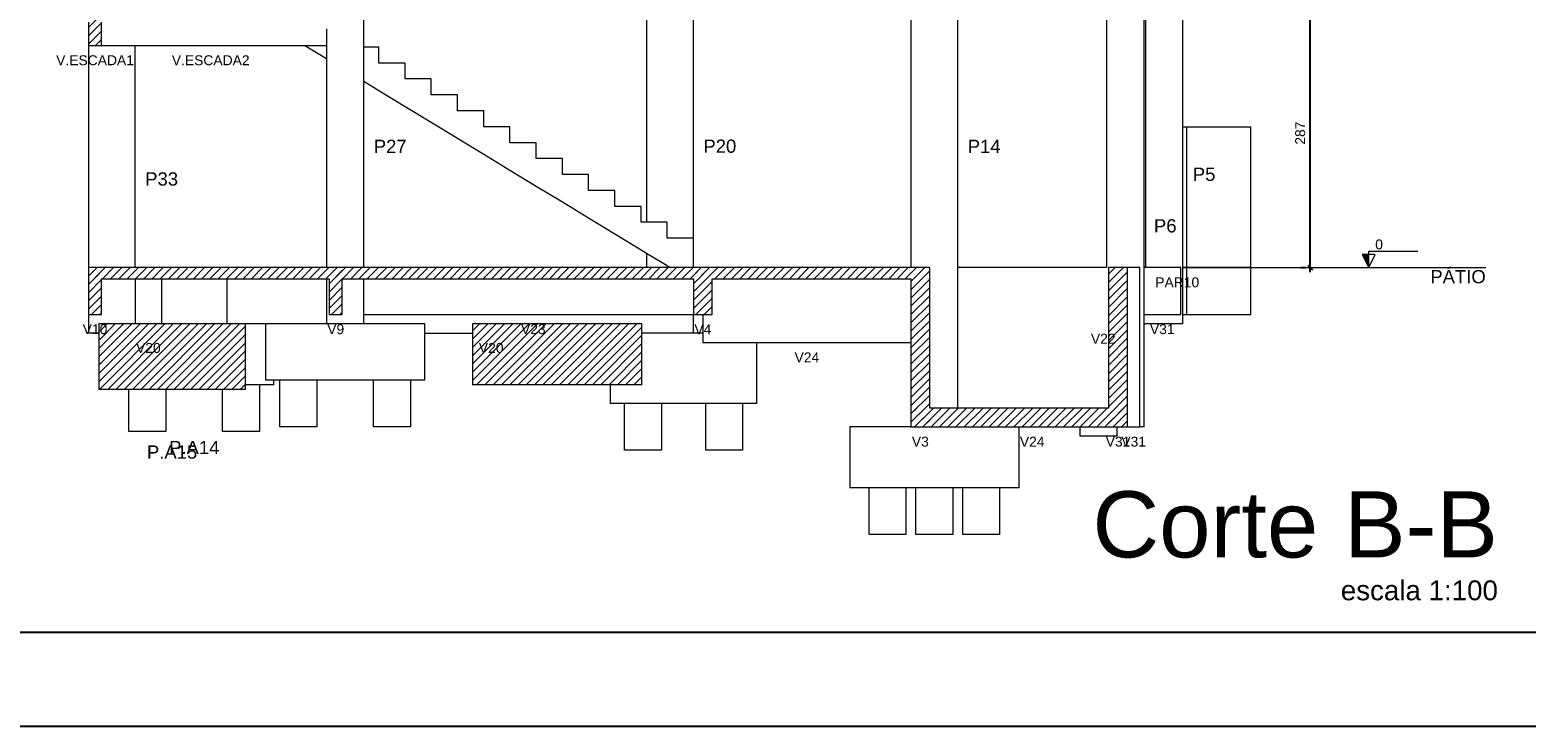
# Model space of a CAD drawing. Header units: millimetres. Extents: x 10 to 1250, y -62 to 528.
# Tile 207 of 256: x 126 to 142, y 330 to 338. Entities that reach past the tile are written whole.
import ezdxf

# ---------------------------------------------------------------- set-up
doc = ezdxf.new("R2010")
doc.units = ezdxf.units.MM
doc.header["$LTSCALE"] = 0.05
for name, color, linetype, lineweight in [('FO-Cortes', 9, 'Continuous', 5), ('FO-Cotas', 5, 'Continuous', 5), ('FO-Eixos', 5, 'Continuous', 5), ('FO-Hachuras das lajes', 1, 'Continuous', 20), ('FO-Hachuras dos pilares', 9, 'Continuous', 5), ('FO-Níveis', 9, 'Continuous', 5), ('FO-Pilares pré-moldados', 3, 'Continuous', 20), ('FO-Seção das fundações', 9, 'Continuous', 5), ('FO-Títulos', 7, 'Continuous', 5)]:
    doc.layers.add(name, color=color, linetype=linetype, lineweight=lineweight)
doc.layers.add('FOLHA_PADRÃO', color=7, linetype='Continuous')
doc.styles.add('Arial', font='arial.ttf')
doc.styles.get("Standard").update_dxf_attribs({"font": 'arial.ttf'})
doc.dimstyles.new('UM_50.000000', dxfattribs={"dimtxt": 0.18, "dimasz": 0.1, "dimexe": 0.1, "dimexo": 0.2, "dimgap": 0.1, "dimtad": 1, "dimdec": 1, "dimlfac": 50, "dimzin": 0, "dimdsep": 46, "dimtxsty": 'Standard', "dimblk": 'OBLIQUE', "dimcen": 0.09, "dimdle": 0.1, "dimadec": 1, "dimazin": 2, "dimtfac": 1, "dimtdec": 1, "dimtofl": 0, "dimtmove": 0, "dimatfit": 3, "dimldrblk": 'OBLIQUE', "dimfxl": 1, "dimtolj": 1, "dimarcsym": 1})
pattern_1 = [(45, (-127.84726, -34.92108), (-0.08838835, 0.08838835), [])]

# ---------------------------------------------------------------- blocks, each defined once
blk = doc.blocks.new('_Oblique')
at = {"color": 0, "linetype": 'ByBlock', "lineweight": -2}
blk.add_line((-0.5, -0.5), (0.5, 0.5), dxfattribs=at)
blk = doc.blocks.new('*D301')
at = {"layer": 'Defpoints', "color": 0, "transparency": 16777216}
for p in [(124.097, 48.243), (124.097, 48.243), (124.097, 42.503)]:
    blk.add_point(p, dxfattribs=at)
at = {"layer": 'FO-Hachuras das lajes', "color": 0, "linetype": 'Continuous', "lineweight": -2, "transparency": 16777216}
for p, q in [((124.097, 42.403), (124.097, 48.343)), ((123.897, 48.243), (123.997, 48.243)), ((123.897, 42.503), (123.997, 42.503))]:
    blk.add_line(p, q, dxfattribs=at)
at = {"layer": 'FO-Hachuras das lajes', "color": 0, "lineweight": -2, "transparency": 16777216, "xscale": 0.1, "yscale": 0.1, "zscale": 0.1}
for p, rotation in [((124.097, 48.243), 90), ((124.097, 42.503), 270)]:
    blk.add_blockref('_Oblique', p, dxfattribs=dict(at, rotation=rotation))
at = {"layer": 'FO-Hachuras das lajes', "transparency": 16777216, "insert": (123.885, 45.373), "char_height": 0.2118, "attachment_point": 5, "rotation": 90, "style": 'Arial'}
blk.add_mtext('\\A1;287', dxfattribs=at)
blk = doc.blocks.new('A1')
at = {"layer": 'FOLHA_PADRÃO', "color": 1, "linetype": 'Continuous'}
blk.add_lwpolyline([(-84.1, 0), (0, 0), (0, 59.4), (-84.1, 59.4), (-84.1, 0)], dxfattribs=at)
at = {"layer": 'FOLHA_PADRÃO', "color": 6, "linetype": 'Continuous'}
blk.add_lwpolyline([(-83.1, 58.4), (-1, 58.4), (-1, 1), (-83.1, 1), (-83.1, 58.4)], dxfattribs=at)
blk = doc.blocks.new('BBBBB')
at = {"layer": 'FO-Cortes', "linetype": 'Continuous'}
blk.add_hatch(color=256, dxfattribs=at).paths.add_polyline_path([(-2.5, 7.5821), (-2.5, 7.8621), (-2.64, 7.8621), (-2.5, 7.5821)])
at = {"layer": 'FO-Níveis', "linetype": 'Continuous'}
h = blk.add_hatch(dxfattribs=at)
h.set_pattern_fill('ANSI31', color=256, style=0)
h.set_pattern_definition(pattern_1)
h.paths.add_polyline_path([(-29.8391, 12.3221), (-29.5591, 12.3221), (-29.5591, 13.3221), (-29.8391, 13.3221), (-29.8391, 12.3221)])
h = blk.add_hatch(dxfattribs=at)
h.set_pattern_fill('ANSI31', color=256, style=0)
h.set_pattern_definition(pattern_1)
h.paths.add_polyline_path([(-29.8391, 7.3421), (-24.4191, 7.3421), (-24.4191, 7.5821), (-29.8391, 7.5821), (-29.8391, 7.3421)])
h = blk.add_hatch(dxfattribs=at)
h.set_pattern_fill('ANSI31', color=256, style=0)
h.set_pattern_definition(pattern_1)
h.paths.add_polyline_path([(-29.8391, 6.5821), (-29.5591, 6.5821), (-29.5591, 7.5821), (-29.8391, 7.5821), (-29.8391, 6.5821)])
h = blk.add_hatch(dxfattribs=at)
h.set_pattern_fill('ANSI31', color=256, style=0)
h.set_pattern_definition(pattern_1)
h.paths.add_polyline_path([(-24.6991, 7.3421), (-16.5191, 7.3421), (-16.5191, 7.5821), (-24.6991, 7.5821), (-24.6991, 7.3421)])
h = blk.add_hatch(dxfattribs=at)
h.set_pattern_fill('ANSI31', color=256, style=0)
h.set_pattern_definition(pattern_1)
h.paths.add_polyline_path([(-24.6991, 6.5821), (-24.4191, 6.5821), (-24.4191, 7.5821), (-24.6991, 7.5821), (-24.6991, 6.5821)])
h = blk.add_hatch(dxfattribs=at)
h.set_pattern_fill('ANSI31', color=256, style=0)
h.set_pattern_definition(pattern_1)
h.paths.add_polyline_path([(-16.9191, 7.3421), (-11.8751, 7.3421), (-11.8751, 7.5821), (-16.9191, 7.5821), (-16.9191, 7.3421)])
h = blk.add_hatch(dxfattribs=at)
h.set_pattern_fill('ANSI31', color=256, style=0)
h.set_pattern_definition(pattern_1)
h.paths.add_polyline_path([(-16.9191, 6.5821), (-16.5191, 6.5821), (-16.5191, 7.5821), (-16.9191, 7.5821), (-16.9191, 6.5821)])
h = blk.add_hatch(dxfattribs=at)
h.set_pattern_fill('ANSI31', color=256, style=0)
h.set_pattern_definition(pattern_1)
h.paths.add_polyline_path([(-12.2751, 4.1821), (-11.8751, 4.1821), (-11.8751, 7.5821), (-12.2751, 7.5821), (-12.2751, 4.1821)])
h = blk.add_hatch(dxfattribs=at)
h.set_pattern_fill('ANSI31', color=256, style=0)
h.set_pattern_definition(pattern_1)
h.paths.add_polyline_path([(-8.0563, 4.1821), (-7.6481, 4.1821), (-7.6481, 7.5821), (-8.0563, 7.5821), (-8.0563, 4.1821)])
h = blk.add_hatch(dxfattribs=at)
h.set_pattern_fill('ANSI31', color=256, style=0)
h.set_pattern_definition(pattern_1)
h.paths.add_polyline_path([(-29.6192, 4.9821), (-26.4871, 4.9821), (-26.4871, 6.3821), (-29.6192, 6.3821), (-29.6192, 4.9821)])
h = blk.add_hatch(dxfattribs=at)
h.set_pattern_fill('ANSI31', color=256, style=0)
h.set_pattern_definition(pattern_1)
h.paths.add_polyline_path([(-21.6374, 5.0821), (-18.0208, 5.0821), (-18.0208, 6.3821), (-21.6374, 6.3821), (-21.6374, 5.0821)])
h = blk.add_hatch(dxfattribs=at)
h.set_pattern_fill('ANSI31', color=256, style=0)
h.set_pattern_definition(pattern_1)
h.paths.add_polyline_path([(-12.2751, 4.1821), (-7.648, 4.1821), (-7.648, 4.5821), (-12.2751, 4.5821), (-12.2751, 4.1821)])
at = {"layer": 'FO-Cortes'}
blk.add_lwpolyline([(-2.5, 7.5821), (-2.36, 7.8621), (-2.64, 7.8621), (-2.5, 7.5821), (-2.5, 7.9321), (-1.45, 7.9321)], dxfattribs=at)
at = {"layer": 'FO-Cotas'}
for p, q in [((-23.9591, 12.2881), (-23.9591, 13.1863)), ((-17.9191, 13.3221), (-17.9191, 8.5481)), ((-16.9191, 8.2081), (-16.9191, 13.3221)), ((-12.2751, 13.3221), (-12.2751, 7.5821)), ((-11.2751, 7.5821), (-11.2751, 13.3221)), ((-8.0971, 13.3221), (-8.0971, 7.5821)), ((-7.2971, 7.5821), (-7.2971, 13.3221)), ((-7.2669, 13.3221), (-7.2669, 7.5821)), ((-6.4669, 10.5821), (-6.4669, 13.3221)), ((-24.7591, 12.6806), (-24.7591, 12.6281)), ((-24.7591, 12.6281), (-24.7591, 12.3221)), ((-29.8391, 12.3221), (-29.8391, 10.5821)), ((-29.5591, 12.3221), (-28.8391, 12.3221)), ((-28.8391, 7.5821), (-28.8391, 12.3221)), ((-28.8391, 12.3221), (-25.2185, 12.3221)), ((-25.2185, 12.3221), (-24.7591, 12.0432)), ((-25.2185, 12.3221), (-24.7591, 12.3221)), ((-24.7591, 12.3221), (-24.7591, 12.0432)), ((-23.6391, 12.2881), (-23.9591, 12.2881)), ((-23.9591, 11.5575), (-23.9591, 12.2881)), ((-23.6391, 11.9481), (-23.6391, 12.2881)), ((-24.7591, 12.0432), (-24.7591, 7.5821)), ((-23.0791, 11.9481), (-23.6391, 11.9481)), ((-23.0791, 11.6081), (-23.0791, 11.9481)), ((-23.9591, 11.5575), (-23.6391, 11.3632)), ((-23.9591, 7.5821), (-23.9591, 11.5575)), ((-22.5191, 11.6081), (-23.0791, 11.6081)), ((-22.5191, 11.2681), (-22.5191, 11.6081)), ((-23.6391, 11.3632), (-23.0791, 11.0232)), ((-21.9591, 11.2681), (-22.5191, 11.2681)), ((-21.9591, 10.9281), (-21.9591, 11.2681)), ((-23.0791, 11.0232), (-22.5191, 10.6832)), ((-21.3991, 10.9281), (-21.9591, 10.9281)), ((-21.3991, 10.5881), (-21.3991, 10.9281)), ((-29.8391, 10.5821), (-29.8391, 9.5821)), ((-22.5191, 10.6832), (-21.9591, 10.3432)), ((-20.8391, 10.5881), (-21.3991, 10.5881)), ((-20.8391, 10.2481), (-20.8391, 10.5881)), ((-6.3925, 10.5821), (-6.4669, 10.5821)), ((-6.4669, 9.5821), (-6.4669, 10.5821)), ((-5.0193, 10.5821), (-6.3925, 10.5821)), ((-6.3925, 10.5821), (-6.3925, 9.5821)), ((-5.0193, 9.5821), (-5.0193, 10.5821)), ((-21.9591, 10.3432), (-21.3991, 10.0032)), ((-20.2791, 10.2481), (-20.8391, 10.2481)), ((-20.2791, 9.9081), (-20.2791, 10.2481)), ((-21.3991, 10.0032), (-20.8391, 9.6632)), ((-19.7191, 9.9081), (-20.2791, 9.9081)), ((-19.7191, 9.5681), (-19.7191, 9.9081)), ((-20.8391, 9.6632), (-20.2791, 9.3232)), ((-29.8391, 9.5821), (-29.8391, 7.5821)), ((-20.2791, 9.3232), (-19.7191, 8.9832)), ((-19.1591, 9.5681), (-19.7191, 9.5681)), ((-19.1591, 9.2281), (-19.1591, 9.5681)), ((-6.4669, 7.5821), (-6.4669, 9.5821)), ((-6.3925, 9.5821), (-6.3925, 7.5821)), ((-5.0193, 7.5821), (-5.0193, 9.5821)), ((-19.7191, 8.9832), (-19.1591, 8.6432)), ((-18.5991, 9.2281), (-19.1591, 9.2281)), ((-18.5991, 8.8881), (-18.5991, 9.2281)), ((-19.1591, 8.6432), (-18.5991, 8.3032)), ((-18.0391, 8.8881), (-18.5991, 8.8881)), ((-18.0391, 8.5481), (-18.0391, 8.8881)), ((-17.9191, 8.5481), (-18.0391, 8.5481)), ((-17.4791, 8.5481), (-17.9191, 8.5481)), ((-17.4791, 8.2081), (-17.4791, 8.5481)), ((-18.5991, 8.3032), (-18.0391, 7.9632)), ((-16.9191, 8.2081), (-17.4791, 8.2081)), ((-16.9191, 7.5821), (-16.9191, 8.2081)), ((-18.0391, 7.9632), (-17.9191, 7.8903)), ((-17.9191, 7.8903), (-17.9191, 7.5821)), ((-17.9191, 7.8903), (-17.4791, 7.6232)), ((-17.4791, 7.6232), (-17.4115, 7.5821)), ((-9.8709, 7.5821), (-11.2751, 7.5821)), ((-11.2751, 6.5821), (-11.2751, 7.5821)), ((-9.0709, 7.5821), (-9.8709, 7.5821)), ((-8.0971, 7.5821), (-9.0709, 7.5821)), ((-7.3885, 7.5821), (-7.6481, 7.5821)), ((-7.3885, 6.5821), (-7.3885, 7.5821)), ((-7.2971, 6.5821), (-7.2971, 7.5821)), ((-7.2669, 7.5821), (-7.2971, 7.5821)), ((-6.7841, 7.5821), (-7.2669, 7.5821)), ((-6.7089, 7.5821), (-6.7841, 7.5821)), ((-6.5132, 7.5821), (-6.7089, 7.5821)), ((-6.5132, 6.5821), (-6.5132, 7.5821)), ((-6.3925, 7.5821), (-6.4669, 7.5821)), ((-6.4669, 7.5821), (-6.3925, 7.5821)), ((-6.4669, 6.5821), (-6.4669, 7.5821)), ((-6.3925, 7.5821), (-6.3925, 6.5821)), ((-5.0193, 7.5821), (-6.3925, 7.5821)), ((-6.3925, 7.5821), (-5.0193, 7.5821)), ((-5.0193, 6.5821), (-5.0193, 7.5821)), ((-5.0193, 7.5821), (-5.0193, 7.5821)), ((-28.8391, 7.3421), (-28.8391, 6.3821)), ((-28.2803, 7.3421), (-28.2803, 6.3821)), ((-26.8803, 6.3821), (-26.8803, 7.3421)), ((-24.7591, 7.3421), (-24.7591, 6.3821)), ((-23.9591, 6.5821), (-23.9591, 7.3421)), ((-29.8391, 6.5821), (-29.8391, 6.1821)), ((-23.9591, 6.5821), (-20.8651, 6.5821)), ((-23.9591, 6.3821), (-23.9591, 6.5821)), ((-20.8651, 6.5821), (-20.7251, 6.5821)), ((-20.7251, 6.5821), (-20.5851, 6.5821)), ((-20.5851, 6.5821), (-17.9191, 6.5821)), ((-17.9191, 6.5821), (-16.9191, 6.5821)), ((-16.9191, 6.1821), (-16.9191, 6.5821)), ((-16.7191, 6.5821), (-16.7191, 6.1821)), ((-11.2751, 6.3821), (-11.2751, 6.5821)), ((-7.3885, 6.3821), (-7.3885, 6.5821)), ((-7.2971, 6.3821), (-7.2971, 6.5821)), ((-7.2971, 6.5821), (-7.2669, 6.5821)), ((-7.2669, 6.5821), (-6.7841, 6.5821)), ((-6.7841, 6.5821), (-6.7089, 6.5821)), ((-6.7089, 6.5821), (-6.5132, 6.5821)), ((-6.4669, 6.5821), (-6.3925, 6.5821)), ((-6.4669, 6.3821), (-6.4669, 6.5821)), ((-6.3925, 6.5821), (-5.0193, 6.5821)), ((-29.6192, 6.1821), (-29.8391, 6.1821)), ((-26.0591, 6.3821), (-26.4871, 6.3821)), ((-26.0591, 6.3821), (-26.0591, 6.1821)), ((-25.8803, 6.3821), (-26.0591, 6.3821)), ((-26.0591, 6.1821), (-26.0591, 5.1821)), ((-24.7591, 6.3821), (-25.8803, 6.3821)), ((-24.5591, 6.3821), (-24.7591, 6.3821)), ((-23.9591, 6.3821), (-24.5591, 6.3821)), ((-22.6591, 6.3821), (-23.9591, 6.3821)), ((-22.6591, 6.1821), (-22.6591, 6.3821)), ((-22.6591, 6.1821), (-21.6374, 6.1821)), ((-22.6591, 5.1821), (-22.6591, 6.1821)), ((-17.9191, 6.1821), (-18.0208, 6.1821)), ((-16.9191, 6.1821), (-17.9191, 6.1821)), ((-16.7191, 6.1821), (-16.9191, 6.1821)), ((-16.7191, 6.1821), (-16.7191, 5.9821)), ((-11.2751, 4.9821), (-11.2751, 6.3821)), ((-7.3885, 4.1821), (-7.3885, 6.3821)), ((-7.2971, 6.3821), (-7.2669, 6.3821)), ((-7.2971, 4.1821), (-7.2971, 6.3821)), ((-6.4669, 6.3821), (-7.2669, 6.3821)), ((-16.7191, 5.9821), (-15.5644, 5.9821)), ((-15.5644, 4.6821), (-15.5644, 5.9821)), ((-15.5644, 5.9821), (-12.2751, 5.9821)), ((-25.8803, 5.1821), (-26.0591, 5.1821)), ((-25.8803, 5.0821), (-25.8803, 5.1821)), ((-25.753, 5.1821), (-25.8803, 5.1821)), ((-25.753, 4.1821), (-25.753, 5.1821)), ((-24.9652, 5.1821), (-25.753, 5.1821)), ((-24.9652, 5.1821), (-24.9652, 4.1821)), ((-23.753, 5.1821), (-24.9652, 5.1821)), ((-23.753, 4.1821), (-23.753, 5.1821)), ((-22.9652, 5.1821), (-23.753, 5.1821)), ((-22.9652, 5.1821), (-22.9652, 4.1821)), ((-22.6591, 5.1821), (-22.9652, 5.1821)), ((-28.9742, 4.0821), (-28.9742, 4.9821)), ((-28.1864, 4.9821), (-28.1864, 4.0821)), ((-26.9742, 4.0821), (-26.9742, 4.9821)), ((-26.1864, 5.0821), (-26.4871, 5.0821)), ((-26.1864, 5.0821), (-26.1864, 4.0821)), ((-25.8803, 5.0821), (-26.1864, 5.0821)), ((-18.6964, 5.0821), (-18.6964, 4.6821)), ((-11.2751, 4.5821), (-11.2751, 4.9821)), ((-18.3904, 4.6821), (-18.6964, 4.6821)), ((-18.3904, 3.6821), (-18.3904, 4.6821)), ((-17.6025, 4.6821), (-18.3904, 4.6821)), ((-17.6025, 4.6821), (-17.6025, 3.6821)), ((-16.6583, 4.6821), (-17.6025, 4.6821)), ((-16.6583, 3.6821), (-16.6583, 4.6821)), ((-15.8705, 4.6821), (-16.6583, 4.6821)), ((-15.8705, 4.6821), (-15.8705, 3.6821)), ((-15.5644, 4.6821), (-15.8705, 4.6821)), ((-24.9652, 4.1821), (-25.753, 4.1821)), ((-22.9652, 4.1821), (-23.753, 4.1821)), ((-13.5834, 4.1821), (-13.5834, 2.8821)), ((-12.2751, 4.1821), (-13.5834, 4.1821)), ((-9.9668, 2.8821), (-9.9668, 4.1821)), ((-8.6648, 3.9821), (-8.6648, 4.1821)), ((-7.877, 4.1821), (-7.877, 3.9821)), ((-7.6481, 4.1821), (-7.3885, 4.1821)), ((-7.2971, 4.1821), (-7.3885, 4.1821)), ((-28.1864, 4.0821), (-28.9742, 4.0821)), ((-26.1864, 4.0821), (-26.9742, 4.0821)), ((-7.877, 3.9821), (-8.6648, 3.9821)), ((-17.6025, 3.6821), (-18.3904, 3.6821)), ((-15.8705, 3.6821), (-16.6583, 3.6821)), ((-13.169, 2.8821), (-13.5834, 2.8821)), ((-13.169, 1.8821), (-13.169, 2.8821)), ((-12.3812, 2.8821), (-13.169, 2.8821)), ((-12.3812, 2.8821), (-12.3812, 1.8821)), ((-12.169, 2.8821), (-12.3812, 2.8821)), ((-12.169, 1.8821), (-12.169, 2.8821)), ((-11.3812, 2.8821), (-12.169, 2.8821)), ((-11.3812, 2.8821), (-11.3812, 1.8821)), ((-11.169, 2.8821), (-11.3812, 2.8821)), ((-11.169, 1.8821), (-11.169, 2.8821)), ((-10.3812, 2.8821), (-11.169, 2.8821)), ((-10.3812, 2.8821), (-10.3812, 1.8821)), ((-9.9668, 2.8821), (-10.3812, 2.8821)), ((-12.3812, 1.8821), (-13.169, 1.8821)), ((-11.3812, 1.8821), (-12.169, 1.8821)), ((-10.3812, 1.8821), (-11.169, 1.8821))]:
    blk.add_line(p, q, dxfattribs=at)
at = {"layer": 'FO-Eixos'}
blk.add_line((-5, 7.5821), (0, 7.5821), dxfattribs=at)
at = {"layer": 'FO-Títulos'}
for p, q in [((-29.8391, 12.8221), (-29.8391, 12.3221)), ((-29.5591, 12.3221), (-29.5591, 12.8221)), ((-29.8391, 12.3221), (-29.6991, 12.3221)), ((-29.6991, 12.3221), (-29.5591, 12.3221)), ((-29.8391, 7.5821), (-29.8391, 7.3421)), ((-29.5591, 7.5821), (-29.8391, 7.5821)), ((-29.4391, 7.5821), (-29.5591, 7.5821)), ((-28.8391, 7.5821), (-29.4391, 7.5821)), ((-28.2803, 7.5821), (-28.8391, 7.5821)), ((-26.8803, 7.5821), (-28.2803, 7.5821)), ((-24.7591, 7.5821), (-26.8803, 7.5821)), ((-24.6991, 7.5821), (-24.7591, 7.5821)), ((-24.5591, 7.5821), (-24.6991, 7.5821)), ((-24.4191, 7.5821), (-24.5591, 7.5821)), ((-23.9591, 7.5821), (-24.4191, 7.5821)), ((-20.8651, 7.5821), (-23.9591, 7.5821)), ((-20.7251, 7.5821), (-20.8651, 7.5821)), ((-20.5851, 7.5821), (-20.7251, 7.5821)), ((-17.9191, 7.5821), (-20.5851, 7.5821)), ((-17.4115, 7.5821), (-17.9191, 7.5821)), ((-16.9191, 7.5821), (-17.4115, 7.5821)), ((-16.7191, 7.5821), (-16.9191, 7.5821)), ((-16.5191, 7.5821), (-16.7191, 7.5821)), ((-12.7151, 7.5821), (-16.5191, 7.5821)), ((-12.5151, 7.5821), (-12.7151, 7.5821)), ((-12.3151, 7.5821), (-12.5151, 7.5821)), ((-12.2751, 7.5821), (-12.3151, 7.5821)), ((-12.0751, 7.5821), (-12.2751, 7.5821)), ((-11.8751, 7.5821), (-12.0751, 7.5821)), ((-11.8751, 7.3421), (-11.8751, 7.5821)), ((-8.0563, 7.5821), (-8.0563, 6.5821)), ((-7.696, 7.5821), (-8.0563, 7.5821)), ((-7.6481, 7.5821), (-7.696, 7.5821)), ((-7.6481, 6.5821), (-7.6481, 7.5821)), ((-29.8391, 7.3421), (-29.8391, 6.5821)), ((-29.5591, 6.5821), (-29.5591, 7.3421)), ((-29.5591, 7.3421), (-29.4391, 7.3421)), ((-29.4391, 7.3421), (-28.8391, 7.3421)), ((-28.8391, 7.3421), (-28.2803, 7.3421)), ((-28.2803, 7.3421), (-26.8803, 7.3421)), ((-26.8803, 7.3421), (-24.7591, 7.3421)), ((-24.7591, 7.3421), (-24.6991, 7.3421)), ((-24.6991, 7.3421), (-24.6991, 6.5821)), ((-24.4191, 6.5821), (-24.4191, 7.3421)), ((-24.4191, 7.3421), (-23.9591, 7.3421)), ((-23.9591, 7.3421), (-20.8651, 7.3421)), ((-20.8651, 7.3421), (-20.7251, 7.3421)), ((-20.7251, 7.3421), (-20.5851, 7.3421)), ((-20.5851, 7.3421), (-17.9191, 7.3421)), ((-17.9191, 7.3421), (-17.0162, 7.3421)), ((-17.0162, 7.3421), (-16.9191, 7.3421)), ((-16.9191, 7.3421), (-16.9191, 7.2832)), ((-16.9191, 7.2832), (-16.9191, 6.5821)), ((-16.5191, 6.5821), (-16.5191, 7.3421)), ((-16.5191, 7.3421), (-12.7151, 7.3421)), ((-12.7151, 7.3421), (-12.5151, 7.3421)), ((-12.5151, 7.3421), (-12.3151, 7.3421)), ((-12.3151, 7.3421), (-12.2751, 7.3421)), ((-12.2751, 7.3421), (-12.2751, 6.5821)), ((-11.8751, 6.5821), (-11.8751, 7.3421)), ((-29.8391, 6.5821), (-29.5591, 6.5821)), ((-24.6991, 6.5821), (-24.5591, 6.5821)), ((-24.5591, 6.5821), (-24.4191, 6.5821)), ((-16.9191, 6.5821), (-16.7191, 6.5821)), ((-16.7191, 6.5821), (-16.5191, 6.5821)), ((-12.2751, 6.5821), (-12.2751, 6.3821)), ((-11.8751, 6.3821), (-11.8751, 6.5821)), ((-8.0563, 6.5821), (-8.0563, 6.3821)), ((-7.6481, 6.3821), (-7.6481, 6.5821)), ((-29.6192, 6.3821), (-29.6192, 6.1821)), ((-29.2803, 6.3821), (-29.6192, 6.3821)), ((-29.6192, 6.1821), (-29.6192, 4.9821)), ((-28.8391, 6.3821), (-29.2803, 6.3821)), ((-28.2803, 6.3821), (-28.8391, 6.3821)), ((-26.8803, 6.3821), (-28.2803, 6.3821)), ((-26.4871, 6.3821), (-26.8803, 6.3821)), ((-26.4871, 6.1821), (-26.4871, 6.3821)), ((-26.4871, 5.0821), (-26.4871, 6.1821)), ((-21.6374, 6.3821), (-21.6374, 6.1821)), ((-20.7251, 6.3821), (-21.6374, 6.3821)), ((-21.6374, 6.1821), (-21.6374, 5.0821)), ((-18.0208, 6.3821), (-20.7251, 6.3821)), ((-18.0208, 6.1821), (-18.0208, 6.3821)), ((-18.0208, 5.0821), (-18.0208, 6.1821)), ((-12.2751, 6.3821), (-12.2751, 5.9821)), ((-11.8751, 4.5821), (-11.8751, 6.3821)), ((-8.0563, 6.3821), (-8.0563, 4.9821)), ((-7.6481, 4.9821), (-7.6481, 6.3821)), ((-12.2751, 5.9821), (-12.2751, 4.5821)), ((-28.9742, 4.9821), (-29.6192, 4.9821)), ((-28.1864, 4.9821), (-28.9742, 4.9821)), ((-26.9742, 4.9821), (-28.1864, 4.9821)), ((-26.4871, 4.9821), (-26.9742, 4.9821)), ((-26.4871, 4.9821), (-26.4871, 5.0821)), ((-18.6964, 5.0821), (-21.6374, 5.0821)), ((-18.0208, 5.0821), (-18.6964, 5.0821)), ((-8.0563, 4.9821), (-8.0563, 4.5821)), ((-7.6481, 4.5821), (-7.6481, 4.9821)), ((-12.2751, 4.5821), (-12.2751, 4.1821)), ((-11.2751, 4.5821), (-11.8751, 4.5821)), ((-11.0648, 4.5821), (-11.2751, 4.5821)), ((-10.277, 4.5821), (-11.0648, 4.5821)), ((-8.6648, 4.5821), (-10.277, 4.5821)), ((-8.0971, 4.5821), (-8.6648, 4.5821)), ((-8.0563, 4.5821), (-8.0971, 4.5821)), ((-7.648, 4.1821), (-7.648, 4.5821)), ((-12.2751, 4.1821), (-11.8751, 4.1821)), ((-11.8751, 4.1821), (-11.2751, 4.1821)), ((-11.2751, 4.1821), (-11.0648, 4.1821)), ((-11.0648, 4.1821), (-10.277, 4.1821)), ((-10.277, 4.1821), (-9.9668, 4.1821)), ((-9.9668, 4.1821), (-8.6648, 4.1821)), ((-8.6648, 4.1821), (-8.0971, 4.1821)), ((-8.0971, 4.1821), (-8.0563, 4.1821)), ((-8.0563, 4.1821), (-7.877, 4.1821)), ((-7.877, 4.1821), (-7.648, 4.1821))]:
    blk.add_line(p, q, dxfattribs=at)
at = {"layer": 'FO-Cortes', "insert": (-2.36, 7.9671), "char_height": 0.2118, "attachment_point": 7, "line_spacing_factor": 0.798, "style": 'Arial'}
blk.add_mtext('0', dxfattribs=at)
at = {"layer": 'FO-Cortes', "linetype": 'Continuous', "insert": (0, 7.2432), "char_height": 0.2824, "attachment_point": 9, "line_spacing_factor": 0.798, "style": 'Arial'}
blk.add_mtext('PÁTIO', dxfattribs=at)
at = {"layer": 'FO-Pilares pré-moldados', "char_height": 0.2824, "line_spacing_factor": 0.798, "style": 'Arial'}
for s, insert, attachment_point in [('P27', (-23.7473, 10.0285), 7), ('P20', (-16.7073, 10.0285), 7), ('P14', (-11.0633, 10.0285), 7), ('P33', (-28.6273, 9.3285), 7), ('P5', (-6.2551, 9.4285), 7), ('P6', (-7.0853, 8.3285), 7), ('P.A15', (-28.0532, 3.4995), 8), ('P.A14', (-27.5803, 3.5995), 8)]:
    blk.add_mtext(s, dxfattribs=dict(at, insert=insert, attachment_point=attachment_point))
at = {"layer": 'FO-Seção das fundações', "char_height": 0.2118, "attachment_point": 8, "line_spacing_factor": 0.798, "style": 'Arial'}
for s, insert in [('V.ESCADA1', (-29.6991, 11.8985)), ('V.ESCADA2', (-27.2291, 11.8985)), ('PAR10', (-6.5883, 7.1585)), ('PAR10', (-6.5883, 7.1585)), ('V10', (-29.6991, 6.1585)), ('V9', (-24.5591, 6.1585)), ('V23', (-20.3391, 6.1585)), ('V4', (-16.7191, 6.1585)), ('V31', (-6.9089, 6.1585)), ('V22', (-8.1689, 5.9585)), ('V20', (-28.5597, 5.7585)), ('V20', (-21.2391, 5.7585)), ('V24', (-14.4971, 5.5585)), ('V3', (-12.0751, 3.7585)), ('V24', (-9.6861, 3.7585)), ('V31', (-7.8522, 3.7585)), ('V31', (-7.5183, 3.7585))]:
    blk.add_mtext(s, dxfattribs=dict(at, insert=insert))
at = {"layer": 'FO-Hachuras das lajes', "linetype": 'Continuous'}
dim = blk.add_linear_dim(base=(-3.75, 13.3221), p1=(-3.75, 7.5821), p2=(-3.75, 13.3221), angle=90, dimstyle='UM_50.000000', override={"dimtxt": 0.2118, "dimasz": 0.1, "dimexe": 0.1, "dimexo": 0.2, "dimtad": 1, "dimtih": 0, "dimtoh": 0, "dimdec": 1, "dimlfac": 50, "dimzin": 8, "dimtxsty": 'Arial', "dimblk": 'Oblique', "dimblk1": 'Oblique', "dimblk2": 'Oblique', "dimsah": 1, "dimdle": 0.1, "dimse1": 0, "dimse2": 0, "dimclrt": 256, "dimadec": 1, "dimazin": 3, "dimtmove": 2, "dimldrblk": 'Oblique'}, dxfattribs=at)
dim.commit()
dim.dimension.update_dxf_attribs({"geometry": '*D301', "text_midpoint": (-3.9618, 10.4521), "dimtype": 128, "text_rotation": 90, "insert": (-127.8473, -34.9211)})

msp = doc.modelspace()

# ---------------------------------------------------------------- block references
msp.add_blockref('A1', (160.3174, 330.2715))
msp.add_blockref('A1', (160.3174, 330.2715))
at = {"xscale": 0.5, "yscale": 0.5, "zscale": 0.5}
msp.add_blockref('BBBBB', (141.072, 331.3735), dxfattribs=at)

# ---------------------------------------------------------------- texts
at = {"layer": 'FO-Hachuras dos pilares', "linetype": 'Continuous', "insert": (141.2019, 332.0613), "char_height": 0.706, "width": 8.895121, "attachment_point": 9, "line_spacing_factor": 0.798, "style": 'Arial'}
msp.add_mtext('Corte B-B', dxfattribs=at)
at = {"layer": 'FO-Hachuras dos pilares', "linetype": 'Continuous', "insert": (141.2019, 331.611), "char_height": 0.2118, "attachment_point": 9, "line_spacing_factor": 0.798, "style": 'Arial'}
msp.add_mtext('escala 1:100', dxfattribs=at)

doc.saveas('drawing.dxf')
